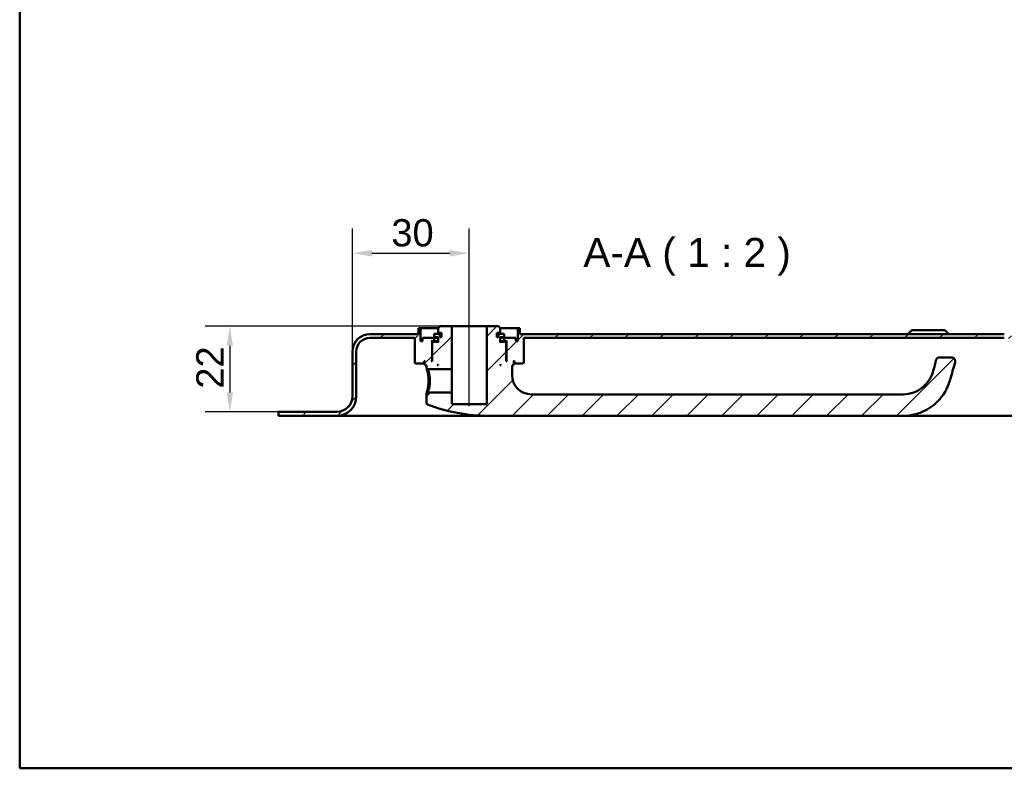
# Model space of a CAD drawing. Header units: millimetres. Extents: x 20 to 833, y 20 to 574.
# Tile 1 of 4: x 20 to 273, y 20 to 212. Entities that reach past the tile are written whole.
import ezdxf

# ---------------------------------------------------------------- set-up
doc = ezdxf.new("R2010")
doc.units = ezdxf.units.MM
doc.header["$LTSCALE"] = 2
for name, color, linetype, lineweight in [('Bemaßungen(DIN)', 7, 'Continuous', 25), ('Mittellinie(DIN)', 7, 'Continuous', 25), ('Sichtbare Kanten(DIN)', 7, 'Continuous', 50), ('Skizziergeometrie(DIN)', 7, 'Continuous', 50), ('Symbole(DIN)', 7, 'Continuous', 25)]:
    doc.layers.add(name, color=color, linetype=linetype, lineweight=lineweight)
doc.layers.add('Schraffur', color=179, linetype='Continuous', lineweight=9, true_color=0x1e1e47)
doc.styles.add('Aktuell-DINGroßer Text', font='arial.ttf')
doc.styles.add('STANDARD-DIN~0', font='arial.ttf')
doc.dimstyles.new('CAD-LAN', dxfattribs={"dimscale": 2, "dimtxt": 3.5, "dimasz": 2.5, "dimexe": 3.175, "dimexo": 0, "dimgap": 0.8, "dimtad": 1, "dimrnd": 1e-08, "dimtxsty": 'STANDARD-DIN~0', "dimcen": 0.09, "dimdle": 10, "dimclrd": 250, "dimclre": 250, "dimclrt": 250, "dimadec": 0, "dimazin": 2, "dimtfac": 1, "dimtmove": 0, "dimatfit": 3, "dimfxl": 1, "dimtolj": 1, "dimtzin": 0, "dimlwd": 25, "dimlwe": 25, "dimarcsym": 0})

# ---------------------------------------------------------------- blocks, each defined once
blk = doc.blocks.new('Ränder Standardrahmen')
at = {"layer": 'Skizziergeometrie(DIN)', "flags": 128}
blk.add_lwpolyline([(10, 10), (10, 287), (410, 287), (410, 10), (10, 10)], dxfattribs=at)
blk = doc.blocks.new('*D23')
at = {"layer": 'Bemaßungen(DIN)', "color": 250, "linetype": 'Continuous', "lineweight": 25, "true_color": 0x3f3f3f, "transparency": 16777216}
for p, q in [((105.5, 127.11), (105.5, 158.74)), ((135.5, 138.61), (135.5, 158.74)), ((110.5, 152.39), (130.5, 152.39))]:
    blk.add_line(p, q, dxfattribs=at)
at = {"layer": 'Bemaßungen(DIN)', "color": 250, "linetype": 'Continuous', "true_color": 0x3f3f3f, "transparency": 16777216}
for points in [[(110.5, 153.22), (110.5, 151.55), (105.5, 152.39)], [(130.5, 153.22), (130.5, 151.55), (135.5, 152.39)]]:
    blk.add_solid(points, dxfattribs=at)
at = {"layer": 'Defpoints', "color": 0, "linetype": 'Continuous', "transparency": 16777216}
for p in [(135.5, 152.39), (135.5, 138.61), (105.5, 127.11)]:
    blk.add_point(p, dxfattribs=at)
at = {"layer": 'Bemaßungen(DIN)', "color": 250, "linetype": 'Continuous', "lineweight": 25, "true_color": 0x3f3f3f, "transparency": 16777216, "insert": (115.5, 161.14), "char_height": 7, "attachment_point": 1, "style": 'STANDARD-DIN~0'}
blk.add_mtext('\\A1;30', dxfattribs=at)
blk = doc.blocks.new('*D24')
at = {"layer": 'Bemaßungen(DIN)', "color": 250, "linetype": 'Continuous', "lineweight": 25, "true_color": 0x3f3f3f, "transparency": 16777216}
for p, q in [((128, 133.61), (67.65, 133.61)), ((74, 128.61), (74, 116.61)), ((86.5, 111.61), (67.65, 111.61))]:
    blk.add_line(p, q, dxfattribs=at)
at = {"layer": 'Bemaßungen(DIN)', "color": 250, "linetype": 'Continuous', "true_color": 0x3f3f3f, "transparency": 16777216}
for points in [[(73.17, 128.61), (74.83, 128.61), (74, 133.61)], [(73.17, 116.61), (74.83, 116.61), (74, 111.61)]]:
    blk.add_solid(points, dxfattribs=at)
at = {"layer": 'Defpoints', "color": 0, "linetype": 'Continuous', "transparency": 16777216}
for p in [(128, 133.61), (74, 111.61), (86.5, 111.61)]:
    blk.add_point(p, dxfattribs=at)
at = {"layer": 'Bemaßungen(DIN)', "color": 250, "linetype": 'Continuous', "lineweight": 25, "true_color": 0x3f3f3f, "transparency": 16777216, "insert": (65.37, 117.57), "char_height": 7, "attachment_point": 1, "rotation": 90, "style": 'STANDARD-DIN~0'}
blk.add_mtext('\\A1;22', dxfattribs=at)

msp = doc.modelspace()

# ---------------------------------------------------------------- hatches: boundary and pattern name
at = {"layer": 'Schraffur'}
h = msp.add_hatch(dxfattribs=at)
h.set_pattern_fill('ANSI31', color=256, scale=50.8, style=0)
h.set_pattern_definition([(45, (0, 0), (-4.49013, 4.49013), [])])
edge = h.paths.add_edge_path()
edge.add_spline(control_points=[(124.873, 116.607), (124.811, 116.547), (124.749, 116.487), (124.625, 116.367), (124.563, 116.307), (124.501, 116.247)], knot_values=[-0.0518528, -0.0518528, -0.0518528, -0.0518528, -0.0260249, -0.0260249, -0.0001233, -0.0001233, -0.0001233, -0.0001233], degree=3, periodic=0)
edge.add_line((124.501, 116.247), (124.501, 113.949))
edge.add_spline(control_points=[(124.501, 113.949), (124.503, 113.913), (124.507, 113.878), (124.522, 113.808), (124.533, 113.774), (124.575, 113.681), (124.614, 113.628), (124.71, 113.539), (124.765, 113.505), (124.826, 113.482)], knot_values=[-0.0604142, -0.0604142, -0.0604142, -0.0604142, -0.0497834, -0.0497834, -0.0391479, -0.0391479, -0.0192802, -0.0192802, -0.000001, -0.000001, -0.000001, -0.000001], degree=3, periodic=0)
edge.add_ellipse((140.501, 154.774), major_axis=(-15.675, -41.291), ratio=1, start_angle=0, end_angle=20.78794)
edge.add_line((140.501, 110.607), (247.001, 110.607))
edge.add_spline(control_points=[(247.001, 110.607), (248.079, 110.607), (249.157, 110.75), (251.242, 111.303), (252.249, 111.712), (254.582, 113.04), (255.822, 114.107), (258.34, 117.3), (258.873, 119.162), (259.51, 121.383), (259.933, 122.857), (260.356, 124.331)], knot_values=[-1.0491095, -1.0491095, -1.0491095, -1.0491095, -0.9470066, -0.9470066, -0.8449364, -0.8449364, -0.6930009, -0.6930009, -0.4601825, -0.4601825, 0, 0, 0, 0], degree=3, periodic=0)
edge.add_ellipse((259.394, 124.607), major_axis=(0.961, -0.276), ratio=1, start_angle=0, end_angle=106)
edge.add_line((259.394, 125.607), (256.394, 125.607))
edge.add_ellipse((256.394, 124.607), major_axis=(0, 1), ratio=1, start_angle=0, end_angle=76.78481)
edge.add_spline(control_points=[(255.42, 124.836), (255.06, 123.3), (254.781, 122.035), (253.864, 120.012), (253.312, 119.143), (251.647, 117.572), (250.758, 117.009), (248.892, 116.292), (247.945, 116.107), (247.001, 116.107)], knot_values=[-1.4743943, -1.4743943, -1.4743943, -1.4743943, -0.9712289, -0.9712289, -0.5989666, -0.5989666, -0.2834298, -0.2834298, 0, 0, 0, 0], degree=3, periodic=0)
edge.add_line((247.001, 116.107), (151.501, 116.107))
edge.add_ellipse((151.501, 121.107), major_axis=(0, -5), ratio=1, start_angle=270, end_angle=360, ccw=False)
edge.add_line((146.501, 121.107), (146.501, 123.607))
edge.add_line((146.501, 123.607), (146.801, 123.607))
edge.add_line((146.801, 123.607), (147.001, 123.807))
edge.add_line((147.001, 123.807), (147.001, 124.407))
edge.add_line((147.001, 124.407), (146.801, 124.607))
edge.add_line((146.801, 124.607), (147.101, 124.607))
edge.add_line((147.101, 124.607), (147.101, 124.107))
edge.add_line((147.101, 124.107), (147.201, 124.007))
edge.add_line((147.201, 124.007), (149.301, 124.007))
edge.add_line((149.301, 124.007), (149.501, 124.207))
edge.add_line((149.501, 124.207), (149.501, 130.607))
edge.add_line((149.501, 130.607), (273.001, 130.607))
edge.add_ellipse((273.001, 127.107), major_axis=(0, 3.5), ratio=1, start_angle=270, end_angle=360, ccw=False)
edge.add_line((276.501, 127.107), (276.501, 115.607))
edge.add_ellipse((281.501, 115.607), major_axis=(-5, 0), ratio=1, start_angle=0, end_angle=90)
edge.add_line((281.501, 110.607), (296.501, 110.607))
edge.add_line((296.501, 110.607), (296.501, 111.607))
edge.add_line((296.501, 111.607), (281.501, 111.607))
edge.add_ellipse((281.501, 115.607), major_axis=(0, -4), ratio=1, start_angle=270, end_angle=360, ccw=False)
edge.add_line((277.501, 115.607), (277.501, 127.107))
edge.add_ellipse((273.001, 127.107), major_axis=(4.5, 0), ratio=1, start_angle=0, end_angle=90)
edge.add_line((273.001, 131.607), (148.501, 131.607))
edge.add_line((148.501, 131.607), (148.501, 133.107))
edge.add_line((148.501, 133.107), (148.001, 133.107))
edge.add_line((148.001, 133.107), (148.001, 129.807))
edge.add_line((148.001, 129.807), (147.501, 129.807))
edge.add_line((147.501, 129.807), (147.501, 130.607))
edge.add_line((147.501, 130.607), (144.501, 130.607))
edge.add_line((144.501, 130.607), (144.501, 129.807))
edge.add_line((144.501, 129.807), (145.251, 129.807))
edge.add_line((145.251, 129.807), (145.051, 129.607))
edge.add_line((145.051, 129.607), (145.051, 124.807))
edge.add_line((145.051, 124.807), (145.251, 124.607))
edge.add_line((145.251, 124.607), (145.001, 124.607))
edge.add_line((145.001, 124.607), (145.001, 129.407))
edge.add_line((145.001, 129.407), (144.801, 129.607))
edge.add_line((144.801, 129.607), (143.701, 129.607))
edge.add_line((143.701, 129.607), (143.501, 129.407))
edge.add_line((143.501, 129.407), (143.501, 130.807))
edge.add_line((143.501, 130.807), (144.517, 130.807))
edge.add_line((144.517, 130.807), (144.517, 131.707))
edge.add_line((144.517, 131.707), (143.015, 131.707))
edge.add_line((143.015, 131.707), (143.015, 130.807))
edge.add_line((143.015, 130.807), (142.601, 130.807))
edge.add_line((142.601, 130.807), (142.601, 131.907))
edge.add_line((142.601, 131.907), (143.501, 131.907))
edge.add_line((143.501, 131.907), (143.501, 133.107))
edge.add_line((143.501, 133.107), (143.001, 133.607))
edge.add_line((143.001, 133.607), (140.001, 133.607))
edge.add_line((140.001, 133.607), (140.001, 113.607))
edge.add_line((140.001, 113.607), (131.001, 113.607))
edge.add_line((131.001, 113.607), (131.001, 116.607))
edge.add_line((131.001, 116.607), (124.873, 116.607))
h.paths.add_polyline_path([(143.701, 123.607), (143.501, 123.607), (143.501, 123.807)], flags=0)
edge = h.paths.add_edge_path()
edge.add_spline(control_points=[(124.501, 122.967), (124.563, 122.907), (124.625, 122.847), (124.749, 122.727), (124.811, 122.667), (124.873, 122.607)], knot_values=[-0.0519542, -0.0519542, -0.0519542, -0.0519542, -0.0260254, -0.0260254, -0.0001817, -0.0001817, -0.0001817, -0.0001817], degree=3, periodic=0)
edge.add_line((124.873, 122.607), (131.001, 122.607))
edge.add_line((131.001, 122.607), (131.001, 133.607))
edge.add_line((131.001, 133.607), (128.001, 133.607))
edge.add_line((128.001, 133.607), (127.501, 133.107))
edge.add_line((127.501, 133.107), (127.501, 131.907))
edge.add_line((127.501, 131.907), (128.401, 131.907))
edge.add_line((128.401, 131.907), (128.401, 130.807))
edge.add_line((128.401, 130.807), (127.986, 130.807))
edge.add_line((127.986, 130.807), (127.986, 131.707))
edge.add_line((127.986, 131.707), (126.484, 131.707))
edge.add_line((126.484, 131.707), (126.484, 130.807))
edge.add_line((126.484, 130.807), (127.501, 130.807))
edge.add_line((127.501, 130.807), (127.501, 129.407))
edge.add_line((127.501, 129.407), (127.301, 129.607))
edge.add_line((127.301, 129.607), (126.201, 129.607))
edge.add_line((126.201, 129.607), (126.001, 129.407))
edge.add_line((126.001, 129.407), (126.001, 124.607))
edge.add_line((126.001, 124.607), (125.751, 124.607))
edge.add_line((125.751, 124.607), (125.951, 124.807))
edge.add_line((125.951, 124.807), (125.951, 129.607))
edge.add_line((125.951, 129.607), (125.751, 129.807))
edge.add_line((125.751, 129.807), (126.501, 129.807))
edge.add_line((126.501, 129.807), (126.501, 130.607))
edge.add_line((126.501, 130.607), (123.501, 130.607))
edge.add_line((123.501, 130.607), (123.501, 129.807))
edge.add_line((123.501, 129.807), (123.001, 129.807))
edge.add_line((123.001, 129.807), (123.001, 133.107))
edge.add_line((123.001, 133.107), (122.501, 133.107))
edge.add_line((122.501, 133.107), (122.501, 131.607))
edge.add_line((122.501, 131.607), (110.001, 131.607))
edge.add_ellipse((110.001, 127.107), major_axis=(0, 4.5), ratio=1, start_angle=0, end_angle=90)
edge.add_line((105.501, 127.107), (105.501, 115.607))
edge.add_ellipse((101.501, 115.607), major_axis=(4, 0), ratio=1, start_angle=270, end_angle=360, ccw=False)
edge.add_line((101.501, 111.607), (86.501, 111.607))
edge.add_line((86.501, 111.607), (86.501, 110.607))
edge.add_line((86.501, 110.607), (101.501, 110.607))
edge.add_ellipse((101.501, 115.607), major_axis=(0, -5), ratio=1, start_angle=0, end_angle=90)
edge.add_line((106.501, 115.607), (106.501, 127.107))
edge.add_ellipse((110.001, 127.107), major_axis=(-3.5, 0), ratio=1, start_angle=270, end_angle=360, ccw=False)
edge.add_line((110.001, 130.607), (121.501, 130.607))
edge.add_line((121.501, 130.607), (121.501, 124.207))
edge.add_line((121.501, 124.207), (121.701, 124.007))
edge.add_line((121.701, 124.007), (123.801, 124.007))
edge.add_line((123.801, 124.007), (123.901, 124.107))
edge.add_line((123.901, 124.107), (123.901, 124.607))
edge.add_line((123.901, 124.607), (124.201, 124.607))
edge.add_line((124.201, 124.607), (124.001, 124.407))
edge.add_line((124.001, 124.407), (124.001, 123.807))
edge.add_line((124.001, 123.807), (124.201, 123.607))
edge.add_line((124.201, 123.607), (124.501, 123.607))
edge.add_line((124.501, 123.607), (124.501, 122.967))
h.paths.add_polyline_path([(127.501, 123.607), (127.301, 123.607), (127.501, 123.807)], flags=0)

# ---------------------------------------------------------------- linework, layer by layer
at = {"layer": 'Mittellinie(DIN)', "linetype": 'Continuous'}
msp.add_line((135.501, 113.107), (135.501, 138.607), dxfattribs=at)
at = {"layer": 'Sichtbare Kanten(DIN)'}
for p, q in [((122.501, 131.607), (110.001, 131.607)), ((123.001, 133.107), (122.501, 133.107)), ((122.501, 133.107), (122.501, 131.607)), ((123.001, 129.807), (123.001, 133.107)), ((123.001, 133.107), (127.501, 133.107)), ((127.986, 131.707), (126.484, 131.707)), ((126.484, 131.707), (126.484, 130.807)), ((128.001, 133.607), (127.501, 133.107)), ((127.501, 133.107), (127.501, 131.907)), ((127.501, 131.907), (128.401, 131.907)), ((127.986, 130.807), (127.986, 131.707)), ((128.401, 131.707), (127.986, 131.707)), ((131.001, 133.607), (128.001, 133.607)), ((128.401, 131.907), (128.401, 130.807)), ((131.001, 122.607), (131.001, 133.607)), ((140.001, 133.607), (131.001, 133.607)), ((143.001, 133.607), (140.001, 133.607)), ((140.001, 133.607), (140.001, 113.607)), ((142.601, 130.807), (142.601, 131.907)), ((142.601, 131.907), (143.501, 131.907)), ((143.015, 131.707), (142.601, 131.707)), ((143.501, 133.107), (143.001, 133.607)), ((144.517, 131.707), (143.015, 131.707)), ((143.015, 131.707), (143.015, 130.807)), ((143.501, 131.907), (143.501, 133.107)), ((143.501, 133.107), (148.001, 133.107)), ((144.517, 130.807), (144.517, 131.707)), ((148.501, 133.107), (148.001, 133.107)), ((148.001, 133.107), (148.001, 129.807)), ((148.501, 131.607), (148.501, 133.107)), ((273.001, 131.607), (148.501, 131.607)), ((249.251, 132.607), (248.251, 131.607)), ((249.251, 132.607), (257.751, 132.607)), ((257.751, 132.607), (258.751, 131.607)), ((110.001, 130.607), (121.501, 130.607)), ((121.501, 130.607), (121.501, 124.207)), ((123.501, 129.807), (123.001, 129.807)), ((126.501, 130.607), (123.501, 130.607)), ((123.501, 130.607), (123.501, 129.807)), ((125.951, 129.607), (125.751, 129.807)), ((125.751, 129.807), (126.501, 129.807)), ((125.951, 124.807), (125.951, 129.607)), ((125.951, 129.607), (126.201, 129.607)), ((126.201, 129.607), (126.001, 129.407)), ((126.001, 129.407), (126.001, 124.607)), ((127.301, 129.607), (126.201, 129.607)), ((126.484, 130.807), (127.501, 130.807)), ((126.501, 129.807), (126.501, 130.607)), ((126.501, 130.607), (127.501, 130.607)), ((127.501, 129.807), (126.501, 129.807)), ((127.501, 129.407), (127.301, 129.607)), ((127.501, 129.607), (127.301, 129.607)), ((127.501, 130.807), (127.501, 129.407)), ((128.401, 130.807), (127.986, 130.807)), ((143.015, 130.807), (142.601, 130.807)), ((143.501, 129.407), (143.501, 130.807)), ((143.501, 130.807), (144.517, 130.807)), ((143.501, 130.607), (144.501, 130.607)), ((144.501, 129.807), (143.501, 129.807)), ((143.701, 129.607), (143.501, 129.407)), ((143.701, 129.607), (143.501, 129.607)), ((144.801, 129.607), (143.701, 129.607)), ((147.501, 130.607), (144.501, 130.607)), ((144.501, 130.607), (144.501, 129.807)), ((144.501, 129.807), (145.251, 129.807)), ((145.001, 129.407), (144.801, 129.607)), ((144.801, 129.607), (145.051, 129.607)), ((145.001, 124.607), (145.001, 129.407)), ((145.251, 129.807), (145.051, 129.607)), ((145.051, 129.607), (145.051, 124.807)), ((147.501, 129.807), (147.501, 130.607)), ((148.001, 129.807), (147.501, 129.807)), ((149.501, 124.207), (149.501, 130.607)), ((149.501, 130.607), (273.001, 130.607)), ((105.501, 127.107), (105.501, 115.607)), ((106.501, 115.607), (106.501, 127.107)), ((121.501, 124.207), (121.701, 124.007)), ((121.701, 124.007), (123.801, 124.007)), ((123.801, 124.007), (123.901, 124.107)), ((123.801, 124.007), (124.001, 124.007)), ((123.901, 124.107), (123.901, 124.607)), ((123.901, 124.607), (124.201, 124.607)), ((124.001, 124.107), (123.901, 124.107)), ((124.201, 124.607), (124.001, 124.407)), ((124.001, 124.407), (124.001, 123.807)), ((125.751, 124.607), (125.951, 124.807)), ((126.001, 124.607), (125.751, 124.607)), ((126.001, 124.807), (125.951, 124.807)), ((145.051, 124.807), (145.001, 124.807)), ((145.251, 124.607), (145.001, 124.607)), ((145.051, 124.807), (145.251, 124.607)), ((147.001, 124.407), (146.801, 124.607)), ((146.801, 124.607), (147.101, 124.607)), ((147.001, 123.807), (147.001, 124.407)), ((147.101, 124.107), (147.001, 124.107)), ((147.001, 124.007), (147.201, 124.007)), ((147.101, 124.607), (147.101, 124.107)), ((147.101, 124.107), (147.201, 124.007)), ((147.201, 124.007), (149.301, 124.007)), ((149.301, 124.007), (149.501, 124.207)), ((259.394, 125.607), (256.394, 125.607)), ((124.001, 123.807), (124.201, 123.607)), ((124.201, 123.607), (124.501, 123.607)), ((124.501, 123.607), (124.501, 122.967)), ((124.501, 122.967), (124.873, 122.607)), ((124.873, 122.607), (131.001, 122.607)), ((127.301, 123.607), (127.501, 123.807)), ((127.501, 123.607), (127.301, 123.607)), ((127.501, 123.807), (127.501, 123.607)), ((131.001, 122.607), (131.001, 116.607)), ((143.501, 123.607), (143.501, 123.807)), ((143.501, 123.807), (143.701, 123.607)), ((143.701, 123.607), (143.501, 123.607)), ((146.501, 121.107), (146.501, 123.607)), ((146.501, 123.607), (146.801, 123.607)), ((146.801, 123.607), (147.001, 123.807)), ((124.873, 116.607), (124.501, 116.247)), ((131.001, 116.607), (124.873, 116.607)), ((131.001, 113.607), (131.001, 116.607)), ((124.501, 116.247), (124.501, 113.949)), ((247.001, 116.107), (151.501, 116.107)), ((101.501, 111.607), (86.501, 111.607)), ((86.501, 111.607), (86.501, 110.607)), ((140.001, 113.607), (131.001, 113.607)), ((86.501, 110.607), (101.501, 110.607)), ((101.501, 110.607), (116.501, 110.607)), ((140.501, 110.607), (116.501, 110.607)), ((140.501, 110.607), (247.001, 110.607)), ((266.501, 110.607), (247.001, 110.607)), ((266.501, 110.607), (281.501, 110.607))]:
    msp.add_line(p, q, dxfattribs=at)
for centre, radius, start, end in [((110.001, 127.107), 4.5, 90, 180), ((110.001, 127.107), 3.5, 90, 180), ((256.394, 124.607), 1, 90, 166.78481), ((259.394, 124.607), 1, 344, 90), ((151.501, 121.107), 5, 180, 270), ((101.501, 115.607), 4, 270, 0), ((101.501, 115.607), 5, 270, 0), ((140.501, 154.774), 44.167, 249.21206, 270)]:
    msp.add_arc(centre, radius, start, end, dxfattribs=at)
for points, knots in [([(255.42, 124.836), (255.06, 123.3), (254.781, 122.035), (253.864, 120.012), (253.312, 119.143), (251.647, 117.572), (250.758, 117.009), (248.892, 116.292), (247.945, 116.107), (247.001, 116.107)], [-1.4743943, -1.4743943, -1.4743943, -1.4743943, -0.9712289, -0.9712289, -0.5989666, -0.5989666, -0.2834298, -0.2834298, 0, 0, 0, 0]), ([(247.001, 110.607), (248.079, 110.607), (249.157, 110.75), (251.242, 111.303), (252.249, 111.712), (254.582, 113.04), (255.822, 114.107), (258.34, 117.3), (258.873, 119.162), (259.51, 121.383), (259.933, 122.857), (260.356, 124.331)], [-1.0491095, -1.0491095, -1.0491095, -1.0491095, -0.9470066, -0.9470066, -0.8449364, -0.8449364, -0.6930009, -0.6930009, -0.4601825, -0.4601825, 0, 0, 0, 0]), ([(124.501, 122.967), (124.501, 122.967), (124.51, 122.938), (124.528, 122.882), (124.564, 122.769), (124.636, 122.546), (124.717, 122.233), (124.879, 121.606), (125.065, 120.619), (125.065, 119.608), (125.065, 119.608), (125.065, 119.607), (125.065, 119.607)], [-0.5287137, -0.5287137, -0.5287137, -0.5287137, -0.45322919, -0.45322919, -0.45322919, -0.30215279, -0.30215279, -0.30215279, 0, 0, 0, 0.00011229, 0.00011229, 0.00011229, 0.00011229]), ([(125.419, 119.607), (125.419, 119.607), (125.419, 119.608), (125.419, 119.608), (125.417, 120.51), (125.236, 121.394), (125.081, 121.951), (125.004, 122.23), (124.933, 122.43), (124.899, 122.531), (124.881, 122.581), (124.873, 122.607), (124.873, 122.607)], [2.11495722, 2.11495722, 2.11495722, 2.11495722, 2.11506954, 2.11506954, 2.11506954, 2.41722233, 2.41722233, 2.41722233, 2.56829872, 2.56829872, 2.56829872, 2.643797, 2.643797, 2.643797, 2.643797]), ([(125.065, 119.607), (125.066, 119.355), (125.055, 119.101), (125.036, 118.855), (125.017, 118.608), (124.989, 118.37), (124.956, 118.144), (124.889, 117.693), (124.798, 117.293), (124.717, 116.981), (124.636, 116.669), (124.564, 116.445), (124.528, 116.332), (124.51, 116.276), (124.501, 116.247), (124.501, 116.247)], [-2.11495724, -2.11495724, -2.11495724, -2.11495724, -2.03953134, -2.03953134, -2.03953134, -1.96399314, -1.96399314, -1.96399314, -1.81291674, -1.81291674, -1.81291674, -1.66184035, -1.66184035, -1.66184035, -1.58631311, -1.58631311, -1.58631311, -1.58631311]), ([(124.873, 116.607), (124.873, 116.607), (124.882, 116.633), (124.899, 116.683), (124.934, 116.784), (125.003, 116.984), (125.081, 117.263), (125.16, 117.542), (125.248, 117.898), (125.312, 118.301), (125.345, 118.502), (125.371, 118.715), (125.39, 118.935), (125.408, 119.155), (125.419, 119.382), (125.419, 119.607)], [3.70138027, 3.70138027, 3.70138027, 3.70138027, 3.77690989, 3.77690989, 3.77690989, 3.92798628, 3.92798628, 3.92798628, 4.07906268, 4.07906268, 4.07906268, 4.15460087, 4.15460087, 4.15460087, 4.23002676, 4.23002676, 4.23002676, 4.23002676]), ([(124.503, 113.949), (124.503, 113.913), (124.507, 113.878), (124.522, 113.808), (124.533, 113.774), (124.575, 113.681), (124.614, 113.628), (124.71, 113.539), (124.765, 113.505), (124.825, 113.482)], [-0.060414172, -0.060414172, -0.060414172, -0.060414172, -0.049783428, -0.049783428, -0.039147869, -0.039147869, -0.019280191, -0.019280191, -0.000001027, -0.000001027, -0.000001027, -0.000001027])]:
    msp.add_open_spline(points, degree=3, knots=knots, dxfattribs=at)

# ---------------------------------------------------------------- block references
at = {"xscale": 2, "yscale": 2, "zscale": 2}
msp.add_blockref('Ränder Standardrahmen', (0, 0), dxfattribs=at)

# ---------------------------------------------------------------- texts
at = {"layer": 'Symbole(DIN)', "color": 7, "insert": (164.829, 146.607), "char_height": 7.4676, "attachment_point": 7, "style": 'Aktuell-DINGroßer Text'}
msp.add_mtext('A-A ( 1 : 2 )', dxfattribs=at)

# ---------------------------------------------------------------- dimensions: what is measured, and where the dimension line sits
at = {"layer": 'Bemaßungen(DIN)', "color": 250, "linetype": 'Continuous', "lineweight": 25, "true_color": 0x3f3f3f}
for base, p1, p2, angle, picture, middle in [((135.501, 152.387), (105.501, 127.107), (135.501, 138.607), 180, '*D23', (120.501, 152.387)), ((74.001, 111.607), (128.001, 133.607), (86.501, 111.607), 90, '*D24', (74.001, 122.607))]:
    dim = msp.add_linear_dim(base=base, p1=p1, p2=p2, angle=angle, dimstyle='CAD-LAN', override={"dimgap": 0.8, "dimdec": 2, "dimtol": 0, "dimlim": 0, "dimtp": 0, "dimtm": 0, "dimtdec": 2, "dimtofl": 0, "dimatfit": 1}, dxfattribs=at)
    dim.commit()
    dim.dimension.update_dxf_attribs({"geometry": picture, "text_midpoint": middle, "dimtype": 160})

doc.saveas('drawing.dxf')
